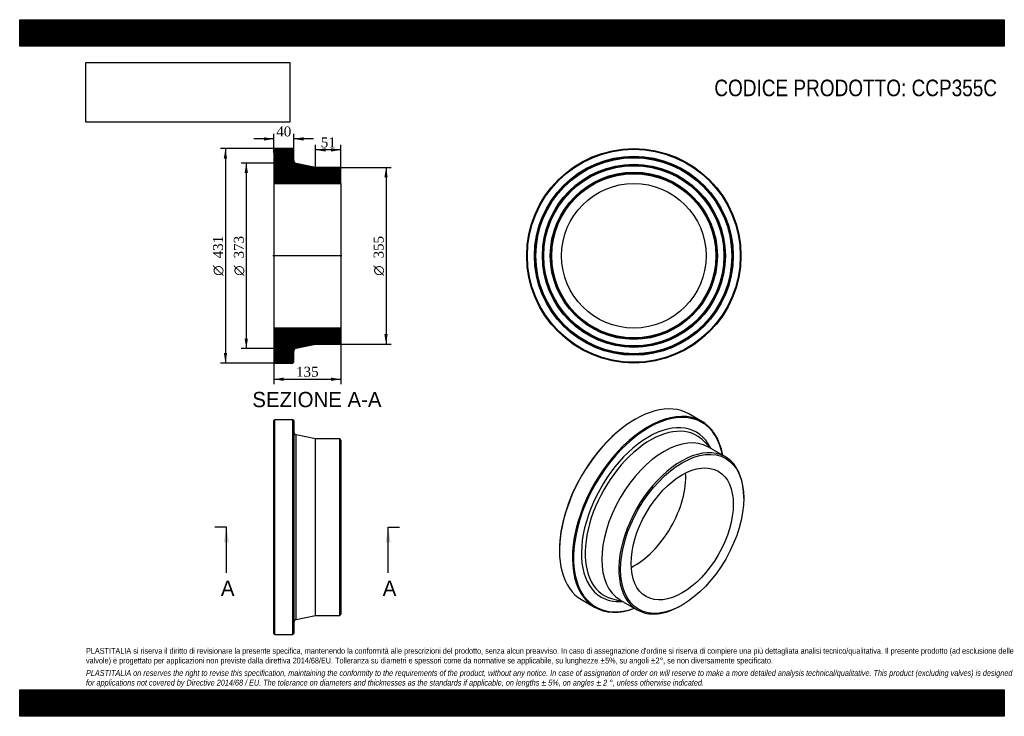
# Model space of a CAD drawing. Header units: millimetres. Extents: x 0 to 1980, y 0 to 1400.
import ezdxf
from ezdxf.enums import TextEntityAlignment as Align
from ezdxf.lldxf.tags import DXFTag

# ---------------------------------------------------------------- set-up
doc = ezdxf.new("R2010")
doc.units = ezdxf.units.MM
doc.header["$LTSCALE"] = 6.666667
for name, color, linetype in [('CCP355C', 7, 'Continuous'), ('Default', 7, 'Continuous'), ('DV4_Default', 7, 'Continuous')]:
    doc.layers.add(name, color=color, linetype=linetype)
doc.styles.add('SEACAD_Solid_Edge_ANSI', font='seans.ttf')
doc.styles.add('SEACAD_Solid_Edge_ANSI1_Symbols', font='semeca1.ttf')
doc.styles.add('SEACAD_Times_New_Roman', font='times.ttf')
tags = doc.linetypes.add('CENTER2', pattern=[28.575, 19.05, -3.175, 3.175, -3.175]).pattern_tags.tags
tags[10:11] = [DXFTag(74, 4), DXFTag(75, 0), DXFTag(340, '0'), DXFTag(46, 0.0), DXFTag(50, 0.0), DXFTag(44, 0.0), DXFTag(45, 0.0)]
tags[8:9] = [DXFTag(74, 4), DXFTag(75, 0), DXFTag(340, '0'), DXFTag(46, 0.0), DXFTag(50, 0.0), DXFTag(44, 0.0), DXFTag(45, 0.0)]
tags[6:7] = [DXFTag(74, 4), DXFTag(75, 0), DXFTag(340, '0'), DXFTag(46, 0.0), DXFTag(50, 0.0), DXFTag(44, 0.0), DXFTag(45, 0.0)]
tags[4:5] = [DXFTag(74, 4), DXFTag(75, 0), DXFTag(340, '0'), DXFTag(46, 0.0), DXFTag(50, 0.0), DXFTag(44, 0.0), DXFTag(45, 0.0)]
doc.dimstyles.new('ANSImm', dxfattribs={"dimtxt": 20, "dimasz": 20, "dimexe": 10, "dimexo": 0, "dimgap": 5, "dimtad": 1, "dimdsep": 46, "dimtxsty": 'SEACAD_Times_New_Roman', "dimblk1": '_SE_FILLED', "dimblk2": '_SE_FILLED', "dimsah": 1, "dimcen": 10, "dimazin": 0, "dimtfac": 0.85, "dimtdec": 3, "dimtofl": 0, "dimtmove": 0, "dimatfit": 3, "dimfxl": 1, "dimarcsym": 0})
picture_1 = doc.add_image_def('image1.jpg', size_in_pixel=(4302, 1260))

# ---------------------------------------------------------------- blocks, each defined once
blk = doc.blocks.new('SE')
at = {"layer": 'CCP355C', "color": 7, "linetype": 'Continuous'}
for p, q in [((512.5, 595.7), (511, 594.2)), ((511, 166.2), (511, 594.2)), ((512.5, 595.7), (512.5, 164.7)), ((549.5, 595.7), (512.5, 595.7)), ((549.5, 164.7), (549.5, 595.7)), ((551, 594.2), (549.5, 595.7)), ((551, 594.2), (551, 166.2)), ((555.8, 194.6), (555.8, 565.7)), ((595, 557.7), (555.8, 565.7)), ((595, 202.7), (595, 557.7)), ((643.5, 557.7), (595, 557.7)), ((643.5, 202.7), (643.5, 557.7)), ((646, 555.2), (643.5, 557.7)), ((646, 555.2), (646, 205.2)), ((555.8, 194.6), (595, 202.7)), ((595, 202.7), (643.5, 202.7)), ((643.5, 202.7), (646, 205.2)), ((511, 166.2), (512.5, 164.7)), ((512.5, 164.7), (549.5, 164.7)), ((549.5, 164.7), (551, 166.2))]:
    blk.add_line(p, q, dxfattribs=at)
for centre, start, end in [((557, 571.6), 180, 258.4399), ((557, 188.8), 101.5601, 180)]:
    blk.add_arc(centre, 6, start, end, dxfattribs=at)
blk = doc.blocks.new('SE1')
at = {"layer": 'CCP355C', "color": 7, "linetype": 'Continuous'}
for p, q in [((1237.8, 597.1), (1236.7, 596.5)), ((1371.7, 592.7), (1345.5, 607.8)), ((1391.3, 537.4), (1373.6, 554.7)), ((1419.2, 521.4), (1384.9, 541.2)), ((1455.9, 438.1), (1455.9, 440.1)), ((1085.4, 334.4), (1085.4, 333.2)), ((1130, 234.5), (1156.2, 219.4)), ((1190, 236.7), (1213.8, 230)), ((1207.4, 233.7), (1241.7, 213.9)), ((1330.4, 222.7), (1332.2, 223.7))]:
    blk.add_line(p, q, dxfattribs=at)
for centre, major_axis, start_param, end_param in [((1237.8, 421.1), (107.8, 186.6), 0, 3.141593), ((1263.9, 406), (-107.8, -186.6), 2.538642, 6.283185), ((1265, 405.4), (107, 185.3), 0, 3.734286), ((1236.7, 421.7), (-107, -185.3), 3.926991, 5.497787), ((1265, 405.4), (-95.7, -165.8), 2.769754, 6.283185), ((1268.4, 403.5), (-92.8, -160.7), 3.035529, 6.283185), ((1265, 405.4), (107, 185.3), 5.690492, 6.283185), ((1296.1, 387.5), (-88.8, -153.7), 3.141593, 6.283185), ((1268.4, 403.5), (-92.8, -160.7), -3.286737, -3.247657), ((1330.4, 367.7), (-88.8, -153.7), 2.356194, 6.283185), ((1236.7, 421.7), (-72.6, -125.8), 0.716808, 2.424785), ((1265, 405.4), (-95.7, -165.8), 0, 0.371839), ((1268.4, 403.5), (-92.8, -160.7), 0, 0.106538), ((1268.4, 403.5), (-92.8, -160.7), 0.106538, 0.145145), ((1263.9, 406), (-107.8, -186.6), 0, 0.602951), ((1330.4, 367.7), (-88.8, -153.7), 0, 0.785398)]:
    blk.add_ellipse(centre, major_axis=major_axis, ratio=0.57735, start_param=start_param, end_param=end_param, dxfattribs=at)
for major_axis in [(87.5, 151.6), (-72.6, -125.8)]:
    blk.add_ellipse((1332.2, 366.6), major_axis=major_axis, ratio=0.57735, dxfattribs=at)
blk = doc.blocks.new('SE2')
at = {"layer": 'CCP355C', "color": 7, "linetype": 'Continuous'}
for radius in [215.5, 214, 200, 198.5, 197, 184, 182.5, 181, 168, 166.5, 165, 145.3]:
    blk.add_circle((1235, 925.5), radius, dxfattribs=at)
blk = doc.blocks.new('SE4')
at = {"color": 7, "linetype": 'Continuous', "style": 'SEACAD_Solid_Edge_ANSI'}
blk.add_text('A', height=30.7, dxfattribs=at).set_placement((404.6, 272.8), align=Align.TOP_LEFT)
blk = doc.blocks.new('SE5')
at = {"color": 7, "linetype": 'Continuous', "style": 'SEACAD_Solid_Edge_ANSI'}
blk.add_text('A', height=30.7, dxfattribs=at).set_placement((730, 272.8), align=Align.TOP_LEFT)
blk = doc.blocks.new('SEANNOT_GROUP')
at = {"linetype": 'Continuous'}
blk.add_hatch(color=7, dxfattribs=at).paths.add_polyline_path([(420.8, 349.5), (415.7, 380.2), (410.6, 349.5)])
at = {"color": 7, "linetype": 'Continuous'}
blk.add_lwpolyline([(415.7, 288.2), (415.7, 380.2)], dxfattribs=at)
blk = doc.blocks.new('SEANNOT_GROUP1')
at = {"linetype": 'Continuous'}
blk.add_hatch(color=7, dxfattribs=at).paths.add_polyline_path([(746.1, 349.5), (741, 380.2), (735.9, 349.5)])
at = {"color": 7, "linetype": 'Continuous'}
blk.add_lwpolyline([(741, 288.2), (741, 380.2)], dxfattribs=at)
blk = doc.blocks.new('SE3')
at = {"layer": 'Default', "color": 7, "linetype": 'CENTER2'}
for p, q in [((415.7, 380.2), (392.7, 380.2)), ((741, 380.2), (764, 380.2))]:
    blk.add_line(p, q, dxfattribs=at)
at = {"layer": 'Default', "color": 7, "linetype": 'CENTER2', "const_width": 0.0001}
blk.add_lwpolyline([(415.7, 380.2), (741, 380.2)], dxfattribs=at)
at = {"layer": 'Default'}
for name in ['SEANNOT_GROUP', 'SEANNOT_GROUP1', 'SE4', 'SE5']:
    blk.add_blockref(name, (0, 0), dxfattribs=at)
blk = doc.blocks.new('SE6')
at = {"layer": 'CCP355C', "linetype": 'Continuous'}
h = blk.add_hatch(dxfattribs=at)
h.set_pattern_fill('LINE', scale=0.629921, angle=45, style=0)
edge = h.paths.add_edge_path()
edge.add_line((643.5, 1103), (595, 1103))
edge.add_line((595, 1103), (555.8, 1111))
edge.add_arc((557, 1116.9), 6, 180, 258.4399, ccw=False)
edge.add_line((551, 1116.9), (551, 1139.5))
edge.add_line((551, 1139.5), (549.5, 1141))
edge.add_line((549.5, 1141), (512.5, 1141))
edge.add_line((512.5, 1141), (511, 1139.5))
edge.add_line((511, 1139.5), (511, 1125.5))
edge.add_line((511, 1125.5), (512.1, 1124))
edge.add_line((512.1, 1124), (511, 1122.5))
edge.add_line((511, 1122.5), (511, 1109.5))
edge.add_line((511, 1109.5), (512.1, 1108))
edge.add_line((512.1, 1108), (511, 1106.5))
edge.add_line((511, 1106.5), (511, 1093.5))
edge.add_line((511, 1093.5), (512.1, 1092))
edge.add_line((512.1, 1092), (511, 1090.5))
edge.add_line((511, 1090.5), (511, 1070.8))
edge.add_line((511, 1070.8), (646, 1070.8))
edge.add_line((646, 1070.8), (646, 1100.5))
edge.add_line((646, 1100.5), (643.5, 1103))
h = blk.add_hatch(dxfattribs=at)
h.set_pattern_fill('LINE', scale=0.629921, angle=45, style=0)
edge = h.paths.add_edge_path()
edge.add_line((646, 750.5), (646, 780.2))
edge.add_line((646, 780.2), (511, 780.2))
edge.add_line((511, 780.2), (511, 760.5))
edge.add_line((511, 760.5), (512.1, 759))
edge.add_line((512.1, 759), (511, 757.5))
edge.add_line((511, 757.5), (511, 744.5))
edge.add_line((511, 744.5), (512.1, 743))
edge.add_line((512.1, 743), (511, 741.5))
edge.add_line((511, 741.5), (511, 728.5))
edge.add_line((511, 728.5), (512.1, 727))
edge.add_line((512.1, 727), (511, 725.5))
edge.add_line((511, 725.5), (511, 711.5))
edge.add_line((511, 711.5), (512.5, 710))
edge.add_line((512.5, 710), (549.5, 710))
edge.add_line((549.5, 710), (551, 711.5))
edge.add_line((551, 711.5), (551, 734.1))
edge.add_arc((557, 734.1), 6, 101.5601, 180, ccw=False)
edge.add_line((555.8, 740), (595, 748))
edge.add_line((595, 748), (643.5, 748))
edge.add_line((643.5, 748), (646, 750.5))
at = {"layer": 'CCP355C', "color": 7, "linetype": 'Continuous'}
for p, q in [((511, 1139.5), (512.5, 1141)), ((511, 1139.5), (511, 1125.5)), ((549.5, 1141), (512.5, 1141)), ((549.5, 1141), (551, 1139.5)), ((551, 1116.9), (551, 1139.5)), ((511, 1125.5), (511, 1122.5)), ((511, 1125.5), (512.1, 1124)), ((512.1, 1124), (511, 1122.5)), ((511, 1122.5), (511, 1109.5)), ((511, 1109.5), (511, 1106.5)), ((511, 1109.5), (512.1, 1108)), ((595, 1103), (555.8, 1111)), ((512.1, 1108), (511, 1106.5)), ((511, 1106.5), (511, 1093.5)), ((511, 1093.5), (511, 1090.5)), ((511, 1093.5), (512.1, 1092)), ((512.1, 1092), (511, 1090.5)), ((511, 1090.5), (511, 1070.8)), ((643.5, 1103), (595, 1103)), ((643.5, 1103), (646, 1100.5)), ((646, 1070.8), (646, 1100.5)), ((511, 1070.8), (511, 780.2)), ((511, 1070.8), (646, 1070.8)), ((646, 1070.8), (646, 780.2)), ((646, 780.2), (511, 780.2)), ((511, 780.2), (511, 760.5)), ((646, 750.5), (646, 780.2)), ((511, 760.5), (511, 757.5)), ((511, 760.5), (512.1, 759)), ((512.1, 759), (511, 757.5)), ((511, 757.5), (511, 744.5)), ((511, 744.5), (511, 741.5)), ((511, 744.5), (512.1, 743)), ((512.1, 743), (511, 741.5)), ((511, 741.5), (511, 728.5)), ((551, 711.5), (551, 734.1)), ((555.8, 740), (595, 748)), ((595, 748), (643.5, 748)), ((646, 750.5), (643.5, 748)), ((511, 728.5), (511, 725.5)), ((511, 728.5), (512.1, 727)), ((512.1, 727), (511, 725.5)), ((511, 725.5), (511, 711.5)), ((512.5, 710), (511, 711.5)), ((512.5, 710), (549.5, 710)), ((551, 711.5), (549.5, 710))]:
    blk.add_line(p, q, dxfattribs=at)
for centre, start, end in [((557, 1116.9), 180, 258.4399), ((557, 734.1), 101.5601, 180)]:
    blk.add_arc(centre, 6, start, end, dxfattribs=at)
at = {"layer": 'DV4_Default', "color": 7, "linetype": 'CENTER2'}
for p, q in [((551, 1116.9), (551, 1112)), ((555.8, 1111), (551, 1112)), ((647.8, 925.5), (509.3, 925.5)), ((555.8, 740), (551, 739)), ((551, 734.1), (551, 739))]:
    blk.add_line(p, q, dxfattribs=at)
blk = doc.blocks.new('GDimGGroup')
at = {"layer": 'Default', "linetype": 'Continuous'}
for points in [[(410.5, 1121), (417.1, 1121), (413.8, 1141)], [(410.5, 730), (413.8, 710), (417.1, 730)]]:
    blk.add_hatch(color=7, dxfattribs=at).paths.add_polyline_path(points)
at = {"layer": 'Default', "color": 7, "linetype": 'Continuous'}
for p, q in [((531, 1141), (403.8, 1141)), ((413.8, 1141), (413.8, 710)), ((531, 710), (403.8, 710))]:
    blk.add_line(p, q, dxfattribs=at)
for s, style, p in [('431', 'SEACAD_Times_New_Roman', (388.8, 920.2)), ('O', 'SEACAD_Solid_Edge_ANSI1_Symbols', (388.8, 885.4))]:
    blk.add_text(s, height=20, rotation=90, dxfattribs=dict(at, style=style)).set_placement(p, align=Align.TOP_LEFT)
blk = doc.blocks.new('GDimGGroup1')
at = {"layer": 'Default', "linetype": 'Continuous'}
for points in [[(452.3, 1092), (459, 1092), (455.7, 1112)], [(452.3, 759), (455.7, 739), (459, 759)]]:
    blk.add_hatch(color=7, dxfattribs=at).paths.add_polyline_path(points)
at = {"layer": 'Default', "color": 7, "linetype": 'Continuous'}
for p, q in [((551, 1112), (445.7, 1112)), ((455.7, 1112), (455.7, 739)), ((551, 739), (445.7, 739))]:
    blk.add_line(p, q, dxfattribs=at)
for s, style, p in [('373', 'SEACAD_Times_New_Roman', (430.7, 920.2)), ('O', 'SEACAD_Solid_Edge_ANSI1_Symbols', (430.7, 885.4))]:
    blk.add_text(s, height=20, rotation=90, dxfattribs=dict(at, style=style)).set_placement(p, align=Align.TOP_LEFT)
blk = doc.blocks.new('GDimGGroup2')
at = {"layer": 'Default', "linetype": 'Continuous'}
for points in [[(740, 1083), (736.7, 1103), (733.3, 1083)], [(740, 768), (733.3, 768), (736.7, 748)]]:
    blk.add_hatch(color=7, dxfattribs=at).paths.add_polyline_path(points)
at = {"layer": 'Default', "color": 7, "linetype": 'Continuous'}
for p, q in [((643.5, 1103), (746.7, 1103)), ((736.7, 1103), (736.7, 748)), ((643.5, 748), (746.7, 748))]:
    blk.add_line(p, q, dxfattribs=at)
for s, style, p in [('355', 'SEACAD_Times_New_Roman', (711.7, 920.2)), ('O', 'SEACAD_Solid_Edge_ANSI1_Symbols', (711.7, 885.4))]:
    blk.add_text(s, height=20, rotation=90, dxfattribs=dict(at, style=style)).set_placement(p, align=Align.TOP_LEFT)
blk = doc.blocks.new('DMBLK91')
at = {"layer": 'Default', "linetype": 'Continuous'}
for points in [[(531, 674.1), (531, 680.7), (511, 677.4)], [(626, 674.1), (646, 677.4), (626, 680.7)]]:
    blk.add_hatch(color=7, dxfattribs=at).paths.add_polyline_path(points)
at = {"layer": 'Default', "color": 7, "linetype": 'Continuous'}
for p, q in [((511, 780.2), (511, 667.4)), ((646, 780.2), (646, 667.4)), ((511, 677.4), (646, 677.4))]:
    blk.add_line(p, q, dxfattribs=at)
at = {"layer": 'Default', "color": 7, "linetype": 'Continuous', "style": 'SEACAD_Times_New_Roman'}
blk.add_text('135', height=20, dxfattribs=at).set_placement((555.8, 702.4), align=Align.TOP_LEFT)
blk = doc.blocks.new('_SE_FILLED')
at = {"color": 0}
blk.add_line((0, 0), (-1, 0), dxfattribs=at)
blk.add_solid([(0, 0), (-1, -0.1665), (-1, 0.1665), (0, 0)], dxfattribs=at)
blk = doc.blocks.new('DMBLK92')
at = {"layer": 'Default', "linetype": 'Continuous'}
for points in [[(491, 1163.8), (491, 1157.1), (511, 1160.4)], [(571, 1163.8), (551, 1160.4), (571, 1157.1)]]:
    blk.add_hatch(color=7, dxfattribs=at).paths.add_polyline_path(points)
at = {"layer": 'Default', "color": 7, "linetype": 'Continuous'}
for p, q in [((511, 1132.5), (511, 1170.4)), ((551, 1128.2), (551, 1170.4)), ((511, 1160.4), (471, 1160.4)), ((591, 1160.4), (551, 1160.4))]:
    blk.add_line(p, q, dxfattribs=at)
at = {"layer": 'Default', "color": 7, "linetype": 'Continuous', "style": 'SEACAD_Times_New_Roman'}
blk.add_text('40', height=20, dxfattribs=at).set_placement((515.9, 1185.4), align=Align.TOP_LEFT)
blk = doc.blocks.new('DMBLK93')
at = {"layer": 'Default', "linetype": 'Continuous'}
for points in [[(615, 1141.7), (595, 1138.4), (615, 1135)], [(626, 1141.7), (626, 1135), (646, 1138.4)]]:
    blk.add_hatch(color=7, dxfattribs=at).paths.add_polyline_path(points)
at = {"layer": 'Default', "color": 7, "linetype": 'Continuous'}
for p, q in [((595, 1103), (595, 1148.4)), ((646, 1138.4), (595, 1138.4)), ((646, 1070.8), (646, 1148.4))]:
    blk.add_line(p, q, dxfattribs=at)
at = {"layer": 'Default', "color": 7, "linetype": 'Continuous', "style": 'SEACAD_Times_New_Roman'}
blk.add_text('51', height=20, dxfattribs=at).set_placement((605.4, 1163.4), align=Align.TOP_LEFT)

msp = doc.modelspace()

# ---------------------------------------------------------------- hatches: boundary and pattern name
at = {"layer": 'Default', "linetype": 'Continuous'}
h = msp.add_hatch(dxfattribs=at)
h.set_pattern_fill('LINE', scale=0.629921, angle=45, style=0)
h.paths.add_polyline_path([(1980, 1346.667), (1980, 1400), (0, 1400), (0, 1346.667)])
for points in [[(1980, 1346.667), (1980, 1400), (0, 1400), (0, 1346.667)], [(1980, 0), (1980, 53.333), (0, 53.333), (0, 0)]]:
    msp.add_hatch(color=7, dxfattribs=at).paths.add_polyline_path(points)
h = msp.add_hatch(dxfattribs=at)
h.set_pattern_fill('LINE', scale=0.629921, angle=45, style=0)
h.paths.add_polyline_path([(1980, 0), (1980, 53.333), (0, 53.333), (0, 0)])

# ---------------------------------------------------------------- linework, layer by layer
at = {"layer": 'Default', "color": 7, "linetype": 'Continuous'}
for p, q in [((0, 1400), (1980, 1400)), ((0, 1346.667), (0, 1400)), ((1980, 1400), (1980, 1346.667)), ((1980, 1346.667), (0, 1346.667)), ((0, 53.333), (1980, 53.333)), ((0, 0), (0, 53.333)), ((1980, 53.333), (1980, 0)), ((1980, 0), (0, 0))]:
    msp.add_line(p, q, dxfattribs=at)

# ---------------------------------------------------------------- block references
at = {"layer": 'Default'}
for name in ['GDimGGroup', 'SE6', 'SE2', 'GDimGGroup1', 'GDimGGroup2', 'SE1', 'SE', 'SE3']:
    msp.add_blockref(name, (0, 0), dxfattribs=at)

# ---------------------------------------------------------------- texts
at = {"layer": 'Default', "color": 7, "linetype": 'Continuous', "style": 'SEACAD_Solid_Edge_ANSI'}
msp.add_text('SEZIONE A-A', height=30.66667, dxfattribs=at).set_placement((467.808, 651.957), align=Align.TOP_LEFT)
at = {"layer": 'Default', "attachment_point": 1}
for s, insert, char_height, width in [('{\\fArial Narrow|b0||i0||c0|p34;\\C7;\\H33.33333333;\\W1.;CODICE PRODOTTO: CCP355C}', (1396.852, 1279.561), 33.33333, 570.03795), ("{\\fArial Narrow|b0||i0||c0|p34;\\C7;\\H11.66666667;\\W1.;PLASTITALIA si riserva il diritto di revisionare la presente specifica, mantenendo la conformità alle prescrizioni del prodotto, senza alcun preavviso. In caso di assegnazione d'ordine si riserva di compiere una più dettagliata analisi tecnico/qualitativa. Il presente prodotto (ad esclusione delle \\P}{\\fArial Narrow|b0||i0||c0|p34;\\C7;\\H11.66666667;\\W1.;valvole) è progettato per applicazioni non previste dalla direttiva 2014/68/EU. Tolleranza su diametri e spessori come da normative se applicabile, su lunghezze ±5%, su angoli ±2°, se non diversamente specificato.\\P}{\\fArial Narrow|b0||i0||c0|p34;\\C7;\\H3.333333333;\\W1.;   \\P}{\\fArial Narrow|b0||i1||c0|p34;\\C7;\\H11.66666667;\\W1.;PLASTITALIA on reserves the right to revise this specification, maintaining the conformity to the requirements of the product, without any notice. In case of assignation of order on will reserve to make a more detailed analysis technical/qualitative. This product (excluding valves) is designed \\P}{\\fArial Narrow|b0||i1||c0|p34;\\C7;\\H11.66666667;\\W1.;for applications not covered by Directive 2014/68 / EU. The tolerance on diameters and thicknesses as the standards if applicable, on lengths ± 5%, on angles ± 2 °, unless otherwise indicated.\\P}", (133.333, 137.349), 11.666667, 1713.33333)]:
    msp.add_mtext(s, dxfattribs=dict(at, insert=insert, char_height=char_height, width=width))

# ---------------------------------------------------------------- dimensions: what is measured, and where the dimension line sits
at = {"layer": 'Default', "color": 7, "linetype": 'Continuous'}
for base, p1, p2, picture, middle in [((511.044, 1160.424), (551.044, 1128.226), (511.044, 1132.527), 'DMBLK92', (531.044, 1160.424)), ((595.044, 1138.354), (646.044, 1070.827), (595.044, 1103.027), 'DMBLK93', (620.544, 1138.354))]:
    dim = msp.add_linear_dim(base=base, p1=p1, p2=p2, text='\\A1;<>', dimstyle='ANSImm', dxfattribs=at)
    dim.commit()
    dim.dimension.update_dxf_attribs({"geometry": picture, "text_midpoint": middle, "dimtype": 160})
dim = msp.add_linear_dim(base=(511.044, 677.39), p1=(511.044, 780.227), p2=(646.044, 780.227), angle=0, text='\\A1;<>', dimstyle='ANSImm', dxfattribs=at)
dim.commit()
dim.dimension.update_dxf_attribs({"geometry": 'DMBLK91', "text_midpoint": (578.544, 677.39), "dimtype": 161})

# ---------------------------------------------------------------- pictures from other files: only their frames are drawn
image = msp.add_image(picture_1, insert=(133.333, 1194.021), size_in_units=(409.714, 120))
image.dxf.flags = 7

doc.saveas('drawing.dxf')
